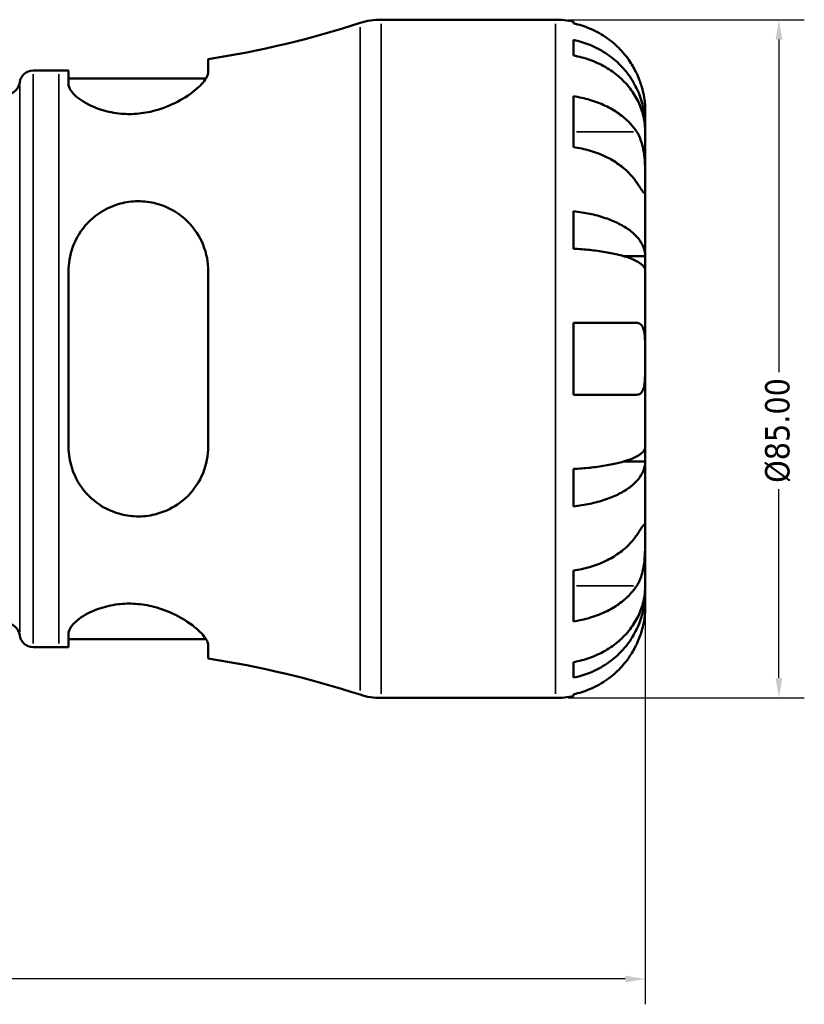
# Model space of a CAD drawing. Header units: millimetres. Extents: x 0 to 897, y 0 to 599.
# Tile 4 of 10: x 473 to 571, y 179 to 302. Entities that reach past the tile are written whole.
import ezdxf

# ---------------------------------------------------------------- set-up
doc = ezdxf.new("R2010")
doc.units = ezdxf.units.MM
for name, color, linetype, lineweight in [('Dimension (ANSI)', 7, 'Continuous', 25), ('Visible (ANSI)', 7, 'Continuous', 50), ('Visible Narrow (ANSI)', 7, 'Continuous', 35)]:
    doc.layers.add(name, color=color, linetype=linetype, lineweight=lineweight)
doc.styles.add('Note Text (ANSI)', font='tahoma.ttf')
doc.dimstyles.new('Default - mm (ANSI)', dxfattribs={"dimtxt": 3.048, "dimasz": 2.5, "dimexe": 3.175, "dimexo": 1.6002, "dimgap": 0.8, "dimtad": 0, "dimtoh": 1, "dimrnd": 1e-08, "dimzin": 4, "dimdsep": 46, "dimtxsty": 'Note Text (ANSI)', "dimcen": 0.09, "dimdle": 10, "dimclrd": 256, "dimclre": 256, "dimclrt": 256, "dimadec": 1, "dimazin": 1, "dimtfac": 1, "dimtofl": 0, "dimtmove": 0, "dimatfit": 3, "dimfxl": 1, "dimtolj": 1, "dimtzin": 4, "dimlwd": -1, "dimlwe": -1, "dimarcsym": 0})

# ---------------------------------------------------------------- blocks, each defined once
blk = doc.blocks.new('*D6')
at = {"layer": 'Defpoints', "color": 0, "transparency": 16777216}
for p in [(328.03, 259.93), (551.03, 259.93), (551.03, 182.21)]:
    blk.add_point(p, dxfattribs=at)
at = {"layer": 'Dimension (ANSI)', "transparency": 16777216}
for p, q in [((328.03, 258.33), (328.03, 179.04)), ((551.03, 258.33), (551.03, 179.04)), ((330.53, 182.21), (456.57, 182.21)), ((548.53, 182.21), (470.49, 182.21))]:
    blk.add_line(p, q, dxfattribs=at)
for points in [[(330.53, 182.63), (330.53, 181.79), (328.03, 182.21)], [(548.53, 182.63), (548.53, 181.79), (551.03, 182.21)]]:
    blk.add_solid(points, dxfattribs=at)
at = {"layer": 'Dimension (ANSI)', "transparency": 16777216, "insert": (457.37, 183.8), "char_height": 3.048, "attachment_point": 1, "style": 'Note Text (ANSI)'}
blk.add_mtext('\\A1;223.00', dxfattribs=at)
blk = doc.blocks.new('*D9')
at = {"layer": 'Defpoints', "color": 0, "transparency": 16777216}
for p in [(539.78, 302.43), (539.78, 217.43), (567.78, 217.43)]:
    blk.add_point(p, dxfattribs=at)
at = {"layer": 'Dimension (ANSI)', "transparency": 16777216}
for p, q in [((541.38, 302.43), (570.96, 302.43)), ((567.78, 299.93), (567.78, 258.27)), ((567.78, 219.93), (567.78, 243.59)), ((541.38, 217.43), (570.96, 217.43))]:
    blk.add_line(p, q, dxfattribs=at)
for points in [[(567.37, 299.93), (568.2, 299.93), (567.78, 302.43)], [(567.37, 219.93), (568.2, 219.93), (567.78, 217.43)]]:
    blk.add_solid(points, dxfattribs=at)
at = {"layer": 'Dimension (ANSI)', "transparency": 16777216, "insert": (566.05, 244.39), "char_height": 3.048, "attachment_point": 1, "rotation": 90, "style": 'Note Text (ANSI)'}
blk.add_mtext('\\A1;\\fTahoma|b0|i0;\\H3.0480;Ø85.00', dxfattribs=at)

msp = doc.modelspace()

# ---------------------------------------------------------------- linework, layer by layer
at = {"layer": 'Visible (ANSI)'}
for p, q in [((517.96, 302.427), (539.784, 302.427)), ((542.034, 302.2), (542.034, 301.96)), ((542.034, 299.884), (542.034, 297.939)), ((496.309, 295.843), (496.309, 297.49)), ((474.384, 296.052), (477.604, 296.052)), ((478.809, 296.058), (478.809, 294.343)), ((478.809, 295.052), (496.031, 295.052)), ((542.034, 292.831), (542.034, 286.467)), ((551.034, 289.167), (551.034, 291.177)), ((551.034, 289.167), (550.999, 289.167)), ((551.034, 288.401), (551.034, 289.167)), ((551.034, 282.024), (551.034, 288.401)), ((551.034, 272.804), (551.034, 282.024)), ((542.034, 278.422), (542.034, 273.728)), ((551.034, 272.804), (548.305, 272.804)), ((551.034, 270.956), (551.034, 272.804)), ((478.809, 270.927), (478.809, 248.927)), ((496.309, 248.927), (496.309, 270.927)), ((551.034, 259.927), (551.034, 270.956)), ((542.034, 264.427), (542.034, 255.427)), ((542.034, 264.427), (549.967, 264.427)), ((551.034, 248.899), (551.034, 259.927)), ((549.967, 255.427), (542.034, 255.427)), ((551.034, 247.051), (551.034, 248.899)), ((551.034, 247.051), (548.305, 247.051)), ((551.034, 237.83), (551.034, 247.051)), ((542.034, 246.127), (542.034, 241.432)), ((551.034, 231.454), (551.034, 237.83)), ((542.034, 233.388), (542.034, 227.024)), ((551.034, 230.688), (551.034, 231.454)), ((551.034, 230.688), (550.999, 230.688)), ((551.034, 228.677), (551.034, 230.688)), ((478.809, 225.512), (478.809, 223.796)), ((478.809, 224.802), (496.031, 224.802)), ((474.384, 223.802), (477.604, 223.802)), ((496.309, 222.365), (496.309, 224.012)), ((542.034, 221.915), (542.034, 219.971)), ((517.96, 217.427), (539.784, 217.427)), ((542.034, 217.895), (542.034, 217.655))]:
    msp.add_line(p, q, dxfattribs=at)
for centre, radius, start, end in [((517.96, 293.927), 8.5, 90, 107.95363), ((539.784, 291.177), 11.25, 78.46304, 90), ((477.604, 418.473), 122.42, 278.78883, 287.95363), ((474.384, 294.352), 1.7, 90, 172.81924), ((477.604, 418.473), 122.42, 270, 270.56398), ((471.011, 294.777), 1.7, 270, 352.81924), ((471.011, 225.077), 1.7, 7.18076, 90), ((474.384, 225.502), 1.7, 187.18076, 270), ((477.604, 101.382), 122.42, 89.43602, 90), ((477.604, 101.382), 122.42, 72.04637, 81.21117), ((517.96, 225.927), 8.5, 252.04637, 270), ((539.784, 228.677), 11.25, 270, 281.53696)]:
    msp.add_arc(centre, radius, start, end, dxfattribs=at)
for points, knots in [([(549.967, 295.677), (549.734, 296.178), (549.451, 296.686), (548.709, 297.802), (548.22, 298.391), (547.237, 299.377), (546.653, 299.866), (545.395, 300.71), (544.72, 301.065), (543.457, 301.59), (542.754, 301.812), (542.034, 301.96)], [5.50227189, 5.50227189, 5.50227189, 5.50227189, 5.66172607, 5.66172607, 5.87111315, 5.87111315, 6.07951382, 6.07951382, 6.28791448, 6.28791448, 6.49007585, 6.49007585, 6.49007585, 6.49007585]), ([(542.034, 299.884), (542.755, 299.741), (543.46, 299.526), (544.725, 299.018), (545.399, 298.675), (546.658, 297.859), (547.242, 297.386), (548.224, 296.433), (548.713, 295.865), (549.555, 294.642), (549.909, 293.987), (550.441, 292.738), (550.669, 292.03), (550.966, 290.582), (551.034, 289.843), (551.034, 289.167)], [0.2134337, 0.2134337, 0.2134337, 0.2134337, 0.41601, 0.41601, 0.6243485, 0.6243485, 0.832687, 0.832687, 1.0415719, 1.0415719, 1.2504568, 1.2504568, 1.4601279, 1.4601279, 1.6697991, 1.6697991, 1.6697991, 1.6697991]), ([(551.034, 288.401), (551.034, 289.003), (550.966, 289.661), (550.669, 290.949), (550.441, 291.58), (549.909, 292.691), (549.555, 293.274), (548.713, 294.363), (548.224, 294.868), (547.242, 295.716), (546.658, 296.137), (545.399, 296.863), (544.725, 297.168), (543.46, 297.621), (542.755, 297.812), (542.034, 297.939)], [5.0161165, 5.0161165, 5.0161165, 5.0161165, 5.2257877, 5.2257877, 5.4354588, 5.4354588, 5.6443437, 5.6443437, 5.8532286, 5.8532286, 6.0615671, 6.0615671, 6.2699056, 6.2699056, 6.472482, 6.472482, 6.472482, 6.472482]), ([(496.309, 295.843), (496.309, 295.672), (496.256, 295.48), (495.93, 294.819), (495.48, 294.292), (494.223, 293.208), (493.415, 292.648), (491.623, 291.71), (490.668, 291.317), (488.882, 290.836), (488.103, 290.697), (486.565, 290.58), (485.83, 290.594), (484.237, 290.77), (483.418, 290.964), (481.692, 291.557), (480.863, 291.999), (479.575, 292.927), (479.129, 293.413), (478.849, 294.023), (478.809, 294.188), (478.809, 294.343)], [-3.1182499, -3.1182499, -3.1182499, -3.1182499, -2.9417429, -2.9417429, -2.5627281, -2.5627281, -2.1855122, -2.1855122, -1.8530347, -1.8530347, -1.613115, -1.613115, -1.3882729, -1.3882729, -1.1105161, -1.1105161, -0.7367728, -0.7367728, -0.3494684, -0.3494684, -0.1961573, -0.1961573, -0.1961573, -0.1961573]), ([(551.034, 291.177), (551.034, 291.177), (551.035, 291.236), (551.03, 291.49), (551.023, 291.711), (550.971, 292.269), (550.93, 292.59), (550.8, 293.269), (550.719, 293.612), (550.547, 294.196), (550.473, 294.426), (550.313, 294.867), (550.23, 295.077), (550.086, 295.418), (550.027, 295.548), (549.967, 295.677)], [0, 0, 0, 0, 0.1255823, 0.1255823, 0.27758688, 0.27758688, 0.41565829, 0.41565829, 0.53558864, 0.53558864, 0.6106285, 0.6106285, 0.67830711, 0.67830711, 0.7205994, 0.7205994, 0.7205994, 0.7205994]), ([(542.034, 292.831), (542.754, 292.726), (543.457, 292.569), (544.72, 292.198), (545.395, 291.947), (546.653, 291.351), (547.237, 291.005), (548.22, 290.307), (548.709, 289.891), (549.451, 289.102), (549.734, 288.742), (549.967, 288.388)], [0.21343841, 0.21343841, 0.21343841, 0.21343841, 0.41559978, 0.41559978, 0.62400044, 0.62400044, 0.8324011, 0.8324011, 1.04178819, 1.04178819, 1.20124236, 1.20124236, 1.20124236, 1.20124236]), ([(549.967, 288.388), (550.026, 288.299), (550.083, 288.206), (550.259, 287.888), (550.369, 287.649), (550.568, 287.115), (550.655, 286.821), (550.829, 286.073), (550.898, 285.614), (550.998, 284.581), (551.019, 284.021), (551.036, 282.945), (551.034, 282.445), (551.034, 282.024)], [-0.72474413, -0.72474413, -0.72474413, -0.72474413, -0.68292689, -0.68292689, -0.58946764, -0.58946764, -0.49014387, -0.49014387, -0.34933517, -0.34933517, -0.17856496, -0.17856496, 0, 0, 0, 0]), ([(549.967, 282.024), (549.734, 282.378), (549.451, 282.738), (548.709, 283.527), (548.22, 283.943), (547.237, 284.641), (546.653, 284.987), (545.395, 285.583), (544.72, 285.834), (543.457, 286.205), (542.754, 286.362), (542.034, 286.467)], [5.50227189, 5.50227189, 5.50227189, 5.50227189, 5.66172607, 5.66172607, 5.87111315, 5.87111315, 6.07951382, 6.07951382, 6.28791448, 6.28791448, 6.49007585, 6.49007585, 6.49007585, 6.49007585]), ([(551.034, 282.024), (551.034, 281.783), (551.034, 281.57), (551.032, 281.197), (551.03, 281.042), (551.008, 280.777), (550.984, 280.702), (550.884, 280.711), (550.811, 280.787), (550.633, 281.025), (550.545, 281.154), (550.341, 281.456), (550.228, 281.628), (550.059, 281.885), (550.014, 281.954), (549.967, 282.024)], [0, 0, 0, 0, 0.10230486, 0.10230486, 0.2116531, 0.2116531, 0.35868741, 0.35868741, 0.49861539, 0.49861539, 0.59613895, 0.59613895, 0.69034298, 0.69034298, 0.72355027, 0.72355027, 0.72355027, 0.72355027]), ([(478.809, 270.927), (478.809, 271.393), (478.846, 271.856), (479.105, 273.467), (479.518, 274.565), (480.748, 276.545), (481.575, 277.425), (483.308, 278.628), (484.133, 279.032), (485.734, 279.517), (486.47, 279.641), (487.995, 279.701), (488.76, 279.628), (490.482, 279.236), (491.394, 278.85), (493.283, 277.666), (494.19, 276.772), (495.497, 274.78), (495.94, 273.703), (496.258, 272.019), (496.309, 271.476), (496.309, 270.927)], [-3.0759141, -3.0759141, -3.0759141, -3.0759141, -2.9287318, -2.9287318, -2.5566537, -2.5566537, -2.1766242, -2.1766242, -1.8951636, -1.8951636, -1.6697738, -1.6697738, -1.4349548, -1.4349548, -1.1219105, -1.1219105, -0.7071933, -0.7071933, -0.3305177, -0.3305177, -0.157424, -0.157424, -0.157424, -0.157424]), ([(542.034, 278.422), (542.755, 278.347), (543.46, 278.235), (544.725, 277.968), (545.399, 277.789), (546.658, 277.361), (547.242, 277.113), (548.224, 276.613), (548.713, 276.316), (549.555, 275.674), (549.909, 275.331), (550.441, 274.676), (550.669, 274.305), (550.966, 273.546), (551.034, 273.159), (551.034, 272.804)], [0.2134337, 0.2134337, 0.2134337, 0.2134337, 0.41601, 0.41601, 0.6243485, 0.6243485, 0.832687, 0.832687, 1.0415719, 1.0415719, 1.2504568, 1.2504568, 1.4601279, 1.4601279, 1.6697991, 1.6697991, 1.6697991, 1.6697991]), ([(551.034, 270.956), (551.034, 271.131), (550.966, 271.322), (550.669, 271.697), (550.441, 271.88), (549.909, 272.203), (549.555, 272.372), (548.713, 272.689), (548.224, 272.835), (547.242, 273.082), (546.658, 273.204), (545.399, 273.415), (544.725, 273.504), (543.46, 273.635), (542.755, 273.691), (542.034, 273.728)], [5.0161165, 5.0161165, 5.0161165, 5.0161165, 5.2257877, 5.2257877, 5.4354588, 5.4354588, 5.6443437, 5.6443437, 5.8532286, 5.8532286, 6.0615671, 6.0615671, 6.2699056, 6.2699056, 6.472482, 6.472482, 6.472482, 6.472482]), ([(549.967, 264.427), (550.039, 264.427), (550.108, 264.419), (550.284, 264.375), (550.383, 264.324), (550.57, 264.164), (550.653, 264.05), (550.827, 263.686), (550.898, 263.403), (550.999, 262.658), (551.019, 262.182), (551.036, 261.111), (551.034, 260.522), (551.034, 259.927)], [-0.71968867, -0.71968867, -0.71968867, -0.71968867, -0.66913349, -0.66913349, -0.58448293, -0.58448293, -0.49008499, -0.49008499, -0.34765985, -0.34765985, -0.17827673, -0.17827673, 0, 0, 0, 0]), ([(551.034, 259.927), (551.034, 259.526), (551.035, 259.127), (551.031, 258.313), (551.025, 257.906), (550.983, 257.041), (550.936, 256.617), (550.783, 256.062), (550.704, 255.884), (550.526, 255.645), (550.437, 255.567), (550.231, 255.458), (550.114, 255.43), (549.98, 255.427), (549.974, 255.427), (549.967, 255.427)], [-3.12621297, -3.12621297, -3.12621297, -3.12621297, -3.00592131, -3.00592131, -2.87295675, -2.87295675, -2.69789372, -2.69789372, -2.58338701, -2.58338701, -2.49547573, -2.49547573, -2.40310236, -2.40310236, -2.39831682, -2.39831682, -2.39831682, -2.39831682]), ([(496.309, 248.927), (496.309, 248.369), (496.256, 247.817), (495.93, 246.119), (495.48, 245.039), (494.223, 243.145), (493.415, 242.325), (491.623, 241.112), (490.668, 240.679), (488.882, 240.244), (488.103, 240.158), (486.565, 240.202), (485.83, 240.318), (484.237, 240.781), (483.418, 241.168), (481.692, 242.327), (480.863, 243.177), (479.575, 245.152), (479.129, 246.288), (478.849, 247.961), (478.809, 248.443), (478.809, 248.927)], [-3.1182499, -3.1182499, -3.1182499, -3.1182499, -2.9417429, -2.9417429, -2.5627281, -2.5627281, -2.1855122, -2.1855122, -1.8530347, -1.8530347, -1.613115, -1.613115, -1.3882729, -1.3882729, -1.1105161, -1.1105161, -0.7367728, -0.7367728, -0.3494684, -0.3494684, -0.1961573, -0.1961573, -0.1961573, -0.1961573]), ([(542.034, 246.127), (542.755, 246.164), (543.46, 246.219), (544.725, 246.351), (545.399, 246.44), (546.658, 246.65), (547.242, 246.773), (548.224, 247.019), (548.713, 247.166), (549.555, 247.483), (549.909, 247.652), (550.441, 247.975), (550.669, 248.158), (550.966, 248.532), (551.034, 248.724), (551.034, 248.899)], [0.2134337, 0.2134337, 0.2134337, 0.2134337, 0.41601, 0.41601, 0.6243485, 0.6243485, 0.832687, 0.832687, 1.0415719, 1.0415719, 1.2504568, 1.2504568, 1.4601279, 1.4601279, 1.6697991, 1.6697991, 1.6697991, 1.6697991]), ([(551.034, 247.051), (551.034, 246.696), (550.966, 246.309), (550.669, 245.55), (550.441, 245.178), (549.909, 244.524), (549.555, 244.181), (548.713, 243.539), (548.224, 243.241), (547.242, 242.742), (546.658, 242.494), (545.399, 242.066), (544.725, 241.886), (543.46, 241.62), (542.755, 241.507), (542.034, 241.432)], [5.0161165, 5.0161165, 5.0161165, 5.0161165, 5.2257877, 5.2257877, 5.4354588, 5.4354588, 5.6443437, 5.6443437, 5.8532286, 5.8532286, 6.0615671, 6.0615671, 6.2699056, 6.2699056, 6.472482, 6.472482, 6.472482, 6.472482]), ([(549.967, 237.83), (550.026, 237.919), (550.083, 238.006), (550.259, 238.273), (550.369, 238.44), (550.568, 238.736), (550.655, 238.861), (550.829, 239.088), (550.898, 239.154), (550.998, 239.14), (551.019, 239.026), (551.036, 238.584), (551.034, 238.251), (551.034, 237.83)], [-0.72474413, -0.72474413, -0.72474413, -0.72474413, -0.68292689, -0.68292689, -0.58946764, -0.58946764, -0.49014387, -0.49014387, -0.34933517, -0.34933517, -0.17856496, -0.17856496, 0, 0, 0, 0]), ([(542.034, 233.388), (542.754, 233.492), (543.457, 233.649), (544.72, 234.021), (545.395, 234.271), (546.653, 234.868), (547.237, 235.214), (548.22, 235.912), (548.709, 236.328), (549.451, 237.117), (549.734, 237.476), (549.967, 237.83)], [0.21343841, 0.21343841, 0.21343841, 0.21343841, 0.41559978, 0.41559978, 0.62400044, 0.62400044, 0.8324011, 0.8324011, 1.04178819, 1.04178819, 1.20124236, 1.20124236, 1.20124236, 1.20124236]), ([(551.034, 237.83), (551.034, 237.589), (551.034, 237.321), (551.032, 236.723), (551.03, 236.392), (551.008, 235.58), (550.984, 235.094), (550.884, 234.143), (550.811, 233.688), (550.633, 232.954), (550.545, 232.669), (550.341, 232.143), (550.228, 231.905), (550.059, 231.611), (550.014, 231.537), (549.967, 231.466)], [0, 0, 0, 0, 0.10230486, 0.10230486, 0.2116531, 0.2116531, 0.35868741, 0.35868741, 0.49861539, 0.49861539, 0.59613895, 0.59613895, 0.69034298, 0.69034298, 0.72355027, 0.72355027, 0.72355027, 0.72355027]), ([(549.967, 231.466), (549.734, 231.113), (549.451, 230.753), (548.709, 229.964), (548.22, 229.548), (547.237, 228.85), (546.653, 228.504), (545.395, 227.908), (544.72, 227.657), (543.457, 227.285), (542.754, 227.128), (542.034, 227.024)], [5.50227189, 5.50227189, 5.50227189, 5.50227189, 5.66172607, 5.66172607, 5.87111315, 5.87111315, 6.07951382, 6.07951382, 6.28791448, 6.28791448, 6.49007585, 6.49007585, 6.49007585, 6.49007585]), ([(542.034, 221.915), (542.755, 222.043), (543.46, 222.234), (544.725, 222.686), (545.399, 222.991), (546.658, 223.717), (547.242, 224.138), (548.224, 224.987), (548.713, 225.492), (549.555, 226.581), (549.909, 227.164), (550.441, 228.275), (550.669, 228.905), (550.966, 230.194), (551.034, 230.851), (551.034, 231.454)], [0.2134337, 0.2134337, 0.2134337, 0.2134337, 0.41601, 0.41601, 0.6243485, 0.6243485, 0.832687, 0.832687, 1.0415719, 1.0415719, 1.2504568, 1.2504568, 1.4601279, 1.4601279, 1.6697991, 1.6697991, 1.6697991, 1.6697991]), ([(551.034, 230.688), (551.034, 230.012), (550.966, 229.273), (550.669, 227.825), (550.441, 227.117), (549.909, 225.868), (549.555, 225.213), (548.713, 223.99), (548.224, 223.422), (547.242, 222.469), (546.658, 221.996), (545.399, 221.18), (544.725, 220.837), (543.46, 220.329), (542.755, 220.114), (542.034, 219.971)], [5.0161165, 5.0161165, 5.0161165, 5.0161165, 5.2257877, 5.2257877, 5.4354588, 5.4354588, 5.6443437, 5.6443437, 5.8532286, 5.8532286, 6.0615671, 6.0615671, 6.2699056, 6.2699056, 6.472482, 6.472482, 6.472482, 6.472482]), ([(478.809, 225.512), (478.809, 225.66), (478.846, 225.819), (479.105, 226.404), (479.518, 226.868), (480.748, 227.789), (481.575, 228.244), (483.308, 228.861), (484.133, 229.065), (485.734, 229.256), (486.47, 229.276), (487.995, 229.171), (488.76, 229.042), (490.482, 228.598), (491.394, 228.241), (493.283, 227.299), (494.19, 226.68), (495.497, 225.544), (495.94, 225.021), (496.258, 224.368), (496.309, 224.18), (496.309, 224.012)], [-3.0759141, -3.0759141, -3.0759141, -3.0759141, -2.9287318, -2.9287318, -2.5566537, -2.5566537, -2.1766242, -2.1766242, -1.8951636, -1.8951636, -1.6697738, -1.6697738, -1.4349548, -1.4349548, -1.1219105, -1.1219105, -0.7071933, -0.7071933, -0.3305177, -0.3305177, -0.157424, -0.157424, -0.157424, -0.157424]), ([(549.967, 224.177), (550.039, 224.332), (550.108, 224.489), (550.284, 224.909), (550.383, 225.173), (550.57, 225.724), (550.653, 226.009), (550.827, 226.695), (550.898, 227.075), (550.999, 227.799), (551.019, 228.113), (551.036, 228.56), (551.034, 228.677), (551.034, 228.677)], [-0.71968867, -0.71968867, -0.71968867, -0.71968867, -0.66913349, -0.66913349, -0.58448293, -0.58448293, -0.49008499, -0.49008499, -0.34765985, -0.34765985, -0.17827673, -0.17827673, 0, 0, 0, 0]), ([(542.034, 217.895), (542.754, 218.043), (543.457, 218.265), (544.72, 218.79), (545.395, 219.144), (546.653, 219.988), (547.237, 220.477), (548.22, 221.464), (548.709, 222.053), (549.451, 223.169), (549.734, 223.677), (549.967, 224.177)], [0.21343841, 0.21343841, 0.21343841, 0.21343841, 0.41559978, 0.41559978, 0.62400044, 0.62400044, 0.8324011, 0.8324011, 1.04178819, 1.04178819, 1.20124236, 1.20124236, 1.20124236, 1.20124236])]:
    msp.add_open_spline(points, degree=3, knots=knots, dxfattribs=at)
at = {"layer": 'Visible Narrow (ANSI)'}
for p, q in [((515.34, 218.359), (515.34, 301.495)), ((517.96, 301.904), (517.96, 217.951)), ((539.784, 217.951), (539.784, 301.904)), ((474.384, 295.608), (474.384, 224.247)), ((477.604, 224.247), (477.604, 295.608)), ((472.697, 294.138), (472.697, 225.716)), ((549.57, 288.388), (542.431, 288.388)), ((549.57, 231.466), (542.431, 231.466))]:
    msp.add_line(p, q, dxfattribs=at)

# ---------------------------------------------------------------- dimensions: what is measured, and where the dimension line sits
at = {"layer": 'Dimension (ANSI)'}
dim = msp.add_linear_dim(base=(567.784, 217.427), p1=(539.784, 302.427), p2=(539.784, 217.427), angle=270, text='\\fTahoma|b0|i0;\\H3.0480;Ø<>', dimstyle='Default - mm (ANSI)', override={"dimgap": 0.8, "dimtoh": 0, "dimdec": 2, "dimtol": 0, "dimlim": 0, "dimtp": 0, "dimtm": 0, "dimtdec": 2, "dimatfit": 1}, dxfattribs=at)
dim.commit()
dim.dimension.update_dxf_attribs({"geometry": '*D9', "text_midpoint": (567.784, 250.927), "dimtype": 160})
dim = msp.add_linear_dim(base=(551.034, 182.212), p1=(328.034, 259.927), p2=(551.034, 259.927), angle=180, dimstyle='Default - mm (ANSI)', override={"dimgap": 0.8, "dimtoh": 0, "dimdec": 2, "dimtol": 0, "dimlim": 0, "dimtp": 0, "dimtm": 0, "dimtdec": 2, "dimatfit": 1}, dxfattribs=at)
dim.commit()
dim.dimension.update_dxf_attribs({"geometry": '*D6', "text_midpoint": (463.534, 182.212), "dimtype": 160})

doc.saveas('drawing.dxf')
